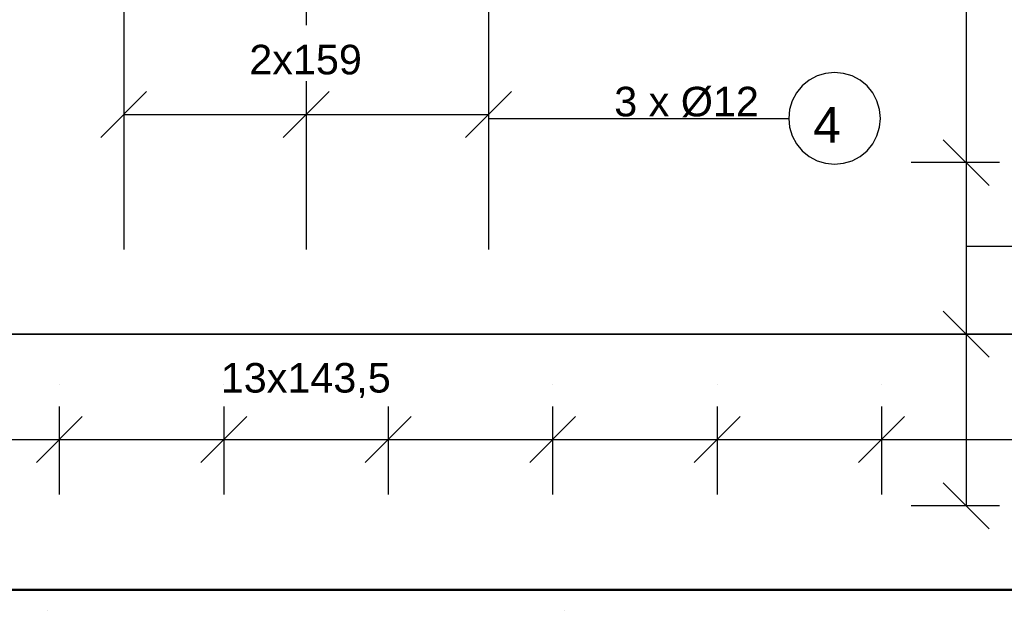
# Model space of a CAD drawing. Extents: x 68682 to 121374, y -47510 to -252.
# Tile 18 of 38: x 102247 to 104393, y -9701 to -8414. Entities that reach past the tile are written whole.
import ezdxf

# ---------------------------------------------------------------- set-up
doc = ezdxf.new("R2010")
doc.units = 0
doc.header["$LTSCALE"] = 1.125
doc.layers.add('--K_Fundamenty_lawy_przekroj', color=41, linetype='Continuous', lineweight=40)
doc.layers.add('--TW_Wymiary', color=1, linetype='Continuous')
doc.layers.add('BZ_PRETW', color=3, linetype='Continuous')
doc.styles.add('ISOCPEUR', font='arial.ttf', dxfattribs={"width": 0.8, "height": 150})

msp = doc.modelspace()

# ---------------------------------------------------------------- linework, layer by layer
at = {"layer": '--K_Fundamenty_lawy_przekroj'}
for p, q in [((105371.07, -9656.86), (100371.07, -9656.86)), ((100371.07, -9656.86), (105371.07, -9656.86))]:
    msp.add_line(p, q, dxfattribs=at)
at = {"layer": '--TW_Wymiary'}
for p, q in [((104309.73, -6106.7), (104309.73, -9473.43)), ((104309.73, -8351.19), (104309.73, -8725.27)), ((102473.57, -8500.28), (102473.57, -8500.28)), ((102473.57, -8500.28), (102473.57, -8500.28)), ((103268.57, -8500.28), (103268.57, -8500.28)), ((103268.57, -8500.28), (103268.57, -8500.28)), ((103984.57, -8536.27), (103967.28, -8545.51)), ((104003.33, -8530.58), (103984.57, -8536.27)), ((104022.83, -8528.66), (104003.33, -8530.58)), ((104042.34, -8530.58), (104022.83, -8528.66)), ((104061.1, -8536.27), (104042.34, -8530.58)), ((104078.39, -8545.51), (104061.1, -8536.27)), ((102473.57, -8547.91), (102473.57, -8740.28)), ((102473.57, -8547.91), (102473.57, -8740.28)), ((103268.57, -8547.91), (103268.57, -8740.28)), ((103268.57, -8547.91), (103268.57, -8740.28)), ((103952.12, -8557.95), (103939.69, -8573.1)), ((103967.28, -8545.51), (103952.12, -8557.95)), ((104093.55, -8557.95), (104078.39, -8545.51)), ((104105.98, -8573.1), (104093.55, -8557.95)), ((102523.57, -8570.28), (102423.57, -8670.28)), ((102921.07, -8570.28), (102821.07, -8670.28)), ((102821.07, -8670.28), (102921.07, -8570.28)), ((103218.57, -8670.28), (103318.57, -8570.28)), ((103939.69, -8573.1), (103930.45, -8590.39)), ((104115.22, -8590.39), (104105.98, -8573.1)), ((103930.45, -8590.39), (103924.76, -8609.15)), ((104120.91, -8609.15), (104115.22, -8590.39)), ((102473.57, -8620.28), (103268.57, -8620.28)), ((102473.57, -8620.28), (102871.07, -8620.28)), ((102871.07, -8620.28), (103268.57, -8620.28)), ((102871.07, -8620.28), (102871.07, -8620.28)), ((103268.57, -8620.28), (103268.57, -8620.28)), ((103268.57, -8620.28), (103268.57, -8620.28)), ((103924.76, -8609.15), (103922.83, -8628.66)), ((104122.83, -8628.66), (104120.91, -8609.15)), ((103268.57, -8628.66), (103922.83, -8628.66)), ((103922.83, -8628.66), (103924.76, -8648.16)), ((104120.91, -8648.16), (104122.83, -8628.66)), ((103924.76, -8648.16), (103930.45, -8666.92)), ((103930.45, -8666.92), (103939.69, -8684.21)), ((104105.98, -8684.21), (104115.22, -8666.92)), ((104115.22, -8666.92), (104120.91, -8648.16)), ((103939.69, -8684.21), (103952.12, -8699.37)), ((104093.55, -8699.37), (104105.98, -8684.21)), ((104359.73, -8775.27), (104259.73, -8675.27)), ((104259.73, -8675.27), (104359.73, -8775.27)), ((103952.12, -8699.37), (103967.28, -8711.8)), ((103967.28, -8711.8), (103984.57, -8721.04)), ((104061.1, -8721.04), (104078.39, -8711.8)), ((104078.39, -8711.8), (104093.55, -8699.37)), ((103984.57, -8721.04), (104003.33, -8726.73)), ((104003.33, -8726.73), (104022.83, -8728.66)), ((104022.83, -8728.66), (104042.34, -8726.73)), ((104042.34, -8726.73), (104061.1, -8721.04)), ((104382.1, -8725.27), (104189.73, -8725.27)), ((104382.1, -8725.27), (104189.73, -8725.27)), ((104309.73, -8725.27), (104309.73, -8725.27)), ((104309.73, -8907.08), (104964, -8907.08)), ((104359.73, -9149.35), (104259.73, -9049.35)), ((104259.73, -9049.35), (104359.73, -9149.35)), ((104382.1, -9099.35), (104189.73, -9099.35)), ((104382.1, -9099.35), (104189.73, -9099.35)), ((104309.73, -9099.35), (104309.73, -9473.43)), ((104309.73, -9099.35), (104309.73, -9099.35)), ((102333.18, -9208.99), (102333.18, -9208.99)), ((102333.18, -9208.99), (102333.18, -9208.99)), ((102691.58, -9208.99), (102691.58, -9208.99)), ((102691.58, -9208.99), (102691.58, -9208.99)), ((103049.99, -9208.99), (103049.99, -9208.99)), ((103049.99, -9208.99), (103049.99, -9208.99)), ((103408.39, -9208.99), (103408.39, -9208.99)), ((103408.39, -9208.99), (103408.39, -9208.99)), ((103766.79, -9208.99), (103766.79, -9208.99)), ((103766.79, -9208.99), (103766.79, -9208.99)), ((104125.19, -9208.99), (104125.19, -9208.99)), ((104125.19, -9208.99), (104125.19, -9208.99)), ((102333.18, -9256.62), (102333.18, -9448.99)), ((102333.18, -9256.62), (102333.18, -9448.99)), ((102691.58, -9256.62), (102691.58, -9448.99)), ((102691.58, -9256.62), (102691.58, -9448.99)), ((103049.99, -9256.62), (103049.99, -9448.99)), ((103049.99, -9256.62), (103049.99, -9448.99)), ((103408.39, -9256.62), (103408.39, -9448.99)), ((103408.39, -9256.62), (103408.39, -9448.99)), ((103766.79, -9256.62), (103766.79, -9448.99)), ((103766.79, -9256.62), (103766.79, -9448.99)), ((104125.19, -9256.62), (104125.19, -9448.99)), ((104125.19, -9256.62), (104125.19, -9448.99)), ((102383.18, -9278.99), (102283.18, -9378.99)), ((102283.18, -9378.99), (102383.18, -9278.99)), ((102741.58, -9278.99), (102641.58, -9378.99)), ((102641.58, -9378.99), (102741.58, -9278.99)), ((103099.99, -9278.99), (102999.99, -9378.99)), ((102999.99, -9378.99), (103099.99, -9278.99)), ((103458.39, -9278.99), (103358.39, -9378.99)), ((103358.39, -9378.99), (103458.39, -9278.99)), ((103816.79, -9278.99), (103716.79, -9378.99)), ((103716.79, -9378.99), (103816.79, -9278.99)), ((104175.19, -9278.99), (104075.19, -9378.99)), ((104075.19, -9378.99), (104175.19, -9278.99)), ((100541.17, -9328.99), (105200.4, -9328.99)), ((101974.78, -9328.99), (102333.18, -9328.99)), ((102333.18, -9328.99), (102691.58, -9328.99)), ((102333.18, -9328.99), (102333.18, -9328.99)), ((102691.58, -9328.99), (103049.99, -9328.99)), ((102691.58, -9328.99), (102691.58, -9328.99)), ((103049.99, -9328.99), (103408.39, -9328.99)), ((103049.99, -9328.99), (103049.99, -9328.99)), ((103408.39, -9328.99), (103766.79, -9328.99)), ((103408.39, -9328.99), (103408.39, -9328.99)), ((103766.79, -9328.99), (104125.19, -9328.99)), ((103766.79, -9328.99), (103766.79, -9328.99)), ((104125.19, -9328.99), (104483.59, -9328.99)), ((104125.19, -9328.99), (104125.19, -9328.99)), ((104259.73, -9423.43), (104359.73, -9523.43)), ((104382.1, -9473.43), (104189.73, -9473.43)), ((104382.1, -9473.43), (104189.73, -9473.43)), ((104309.73, -9473.43), (104309.73, -9473.43)), ((104309.73, -9473.43), (104309.73, -9473.43)), ((102308.57, -9701.19), (102308.57, -9701.19)), ((102308.57, -9701.19), (102308.57, -9701.19)), ((103433.57, -9701.19), (103433.57, -9701.19)), ((103433.57, -9701.19), (103433.57, -9701.19))]:
    msp.add_line(p, q, dxfattribs=at)
at = {"linetype": 'Continuous'}
msp.add_line((104309.73, -8725.27), (104309.73, -9099.35), dxfattribs=at)
at = {"color": 1, "linetype": 'Continuous'}
msp.add_line((100586.07, -9099.35), (105156.07, -9099.35), dxfattribs=at)
at = {"layer": 'BZ_PRETW', "linetype": 'Continuous'}
for p, q in [((102473.57, -8319.36), (102473.57, -8914.36)), ((102871.07, -8319.36), (102871.07, -8914.36)), ((103268.57, -8319.36), (103268.57, -8914.36)), ((105156.07, -9099.35), (100586.07, -9099.35))]:
    msp.add_line(p, q, dxfattribs=at)

# ---------------------------------------------------------------- texts
at = {"layer": '--TW_Wymiary', "style": 'ISOCPEUR'}
for s, height, p in [('3 x Ø12', 64.453, (103542.58, -8624.36)), ('4', 77.34, (103976.3, -8681.62)), ('13x143,5', 64.453, (102685.16, -9226.49))]:
    msp.add_text(s, height=height, dxfattribs=at).set_placement(p)

# ---------------------------------------------------------------- next in the draw order: wipeouts: each hides what was drawn before it
msp.add_wipeout([(102740.74, -8426), (102740.74, -8549.56), (103001.39, -8549.56), (103001.39, -8426)]).dxf.layer = '--TW_Wymiary'

# ---------------------------------------------------------------- next in the draw order: linework, layer by layer
at = {"layer": '--TW_Wymiary'}
for p, q in [((102871.07, -8500.28), (102871.07, -8500.28)), ((102871.07, -8500.28), (102871.07, -8500.28)), ((102871.07, -8547.91), (102871.07, -8740.28)), ((102871.07, -8547.91), (102871.07, -8740.28))]:
    msp.add_line(p, q, dxfattribs=at)

# ---------------------------------------------------------------- next in the draw order: texts
at = {"layer": '--TW_Wymiary', "style": 'ISOCPEUR'}
msp.add_text('2x159', height=64.453, dxfattribs=at).set_placement((102747.32, -8532.78))

doc.saveas('drawing.dxf')
